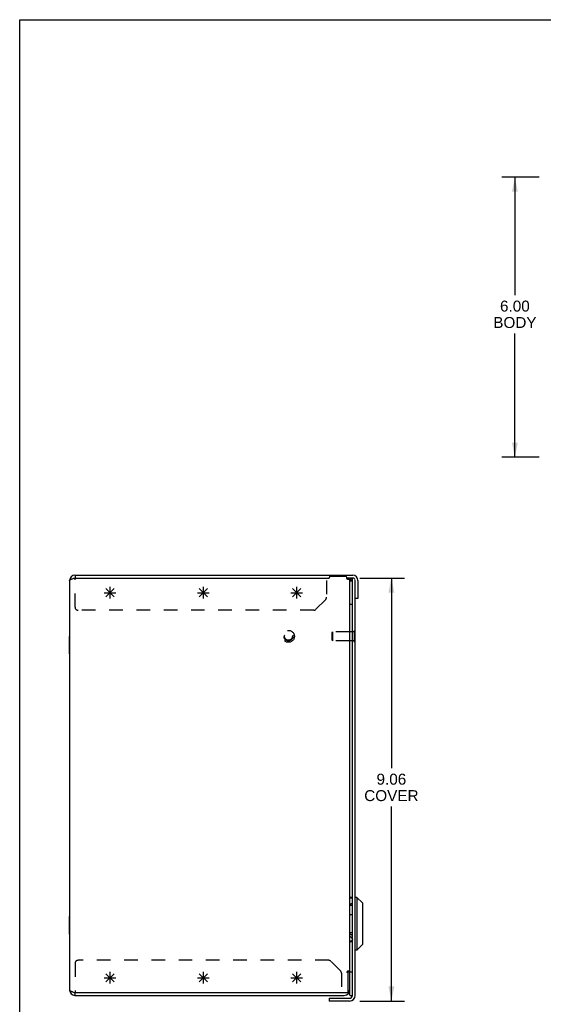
# Model space of a CAD drawing. Header units: inches. Extents: x 0 to 53.1, y 0 to 34.4.
# Tile 2 of 10: x 0 to 11.2, y 13.3 to 34.4. Entities that reach past the tile are written whole.
import ezdxf

# ---------------------------------------------------------------- set-up
doc = ezdxf.new("R2010")
doc.units = ezdxf.units.IN
doc.header["$LTSCALE"] = 2.921875
doc.header["$MEASUREMENT"] = 0
doc.linetypes.add('HIDDEN', pattern=[0.2, 0.1, -0.1])
doc.layers.get('0').update_dxf_attribs({"linetype": 'CONTINUOUS'})
doc.layers.add('DEFAULT_2', color=8, linetype='HIDDEN')
doc.layers.add('DIMENSIONS', color=7, linetype='CONTINUOUS')
doc.styles.get("Standard").update_dxf_attribs({"font": 'arial.ttf'})
doc.dimstyles.new('DIMSTYLE_1', dxfattribs={"dimtxt": 0.234375, "dimasz": 0.3125, "dimexe": 0.09, "dimexo": 0.07, "dimgap": 0.0375, "dimtad": 0, "dimtih": 1, "dimtoh": 1, "dimzin": 4, "dimdsep": 46, "dimtxsty": 'Standard', "dimblk": '_FILLED', "dimblk1": '_FILLED', "dimblk2": '_FILLED', "dimcen": 0.09, "dimazin": 1, "dimtfac": 1, "dimtdec": 3, "dimtofl": 0, "dimtmove": 0, "dimatfit": 3, "dimldrblk": '_FILLED', "dimfxl": 0, "dimtolj": 1, "dimtzin": 4, "dimarcsym": 0})

# ---------------------------------------------------------------- blocks, each defined once
blk = doc.blocks.new('_FILLED')
at = {"color": 0, "linetype": 'ByBlock'}
blk.add_solid([(0, 0), (-1, 0.2), (-1, -0.2)], dxfattribs=at)
blk = doc.blocks.new('*D4')
at = {"layer": 'DIMENSIONS', "color": 2, "linetype": 'Continuous'}
for p, q in [((11.137, 31.002), (10.333, 31.002)), ((10.614, 31.002), (10.614, 28.474)), ((10.614, 25.002), (10.614, 27.654)), ((11.137, 25.002), (10.333, 25.002))]:
    blk.add_line(p, q, dxfattribs=at)
at = {"layer": 'DIMENSIONS', "color": 2, "linetype": 'Continuous', "xscale": 0.3125, "yscale": 0.3125, "zscale": 0.3125}
for p, rotation in [((10.614, 31.002), 90), ((10.614, 25.002), 270)]:
    blk.add_blockref('_FILLED', p, dxfattribs=dict(at, rotation=rotation))
at = {"layer": 'DIMENSIONS', "color": 2, "linetype": 'Continuous', "insert": (10.614, 28.357), "char_height": 0.2344, "width": 0.92617, "attachment_point": 2, "line_spacing_factor": 0.9}
blk.add_mtext('6.00\\PBODY', dxfattribs=at)
blk = doc.blocks.new('*D5')
at = {"layer": 'DIMENSIONS', "color": 2, "linetype": 'Continuous'}
for p, q in [((7.288, 22.415), (8.248, 22.415)), ((7.967, 22.415), (7.967, 18.339)), ((7.967, 13.353), (7.967, 17.519)), ((7.288, 13.353), (8.248, 13.353))]:
    blk.add_line(p, q, dxfattribs=at)
at = {"layer": 'DIMENSIONS', "color": 2, "linetype": 'Continuous', "xscale": 0.3125, "yscale": 0.3125, "zscale": 0.3125}
for p, rotation in [((7.967, 22.415), 90), ((7.967, 13.353), 270)]:
    blk.add_blockref('_FILLED', p, dxfattribs=dict(at, rotation=rotation))
at = {"layer": 'DIMENSIONS', "color": 2, "linetype": 'Continuous', "insert": (7.967, 18.222), "char_height": 0.2344, "width": 1.16229, "attachment_point": 2, "line_spacing_factor": 0.9}
blk.add_mtext('9.06\\PCOVER', dxfattribs=at)

msp = doc.modelspace()

# ---------------------------------------------------------------- linework, layer by layer
at = {"color": 7, "linetype": 'Continuous'}
for p, q in [((0, 0), (0, 34.375)), ((0, 34.375), (53.125, 34.375)), ((1.187, 22.475), (1.187, 22.415)), ((6.638, 22.475), (6.638, 22.436)), ((7.138, 22.415), (7.01, 22.415)), ((7.087, 22.414), (7.079, 22.355)), ((7.13, 13.473), (7.13, 22.415)), ((7.07, 22.302), (7.07, 21.909)), ((7.08, 22.355), (7.12, 22.355)), ((7.25, 21.975), (7.19, 21.975)), ((7.08, 21.855), (7.12, 21.855)), ((1.065, 20.788), (1.065, 21.163)), ((1.065, 21.163), (1.07, 21.163)), ((7.13, 21.259), (7.07, 21.259)), ((7.194, 21.293), (7.19, 21.293)), ((7.194, 21.037), (7.194, 21.293)), ((1.065, 20.975), (1.07, 20.975)), ((7.13, 21.071), (7.07, 21.071)), ((7.194, 21.037), (7.19, 21.037)), ((1.065, 20.788), (1.07, 20.788)), ((7.07, 15.557), (7.075, 15.557)), ((7.07, 15.436), (7.075, 15.436)), ((7.077, 15.557), (7.075, 15.557)), ((7.075, 15.436), (7.077, 15.436)), ((7.079, 15.557), (7.077, 15.557)), ((7.077, 15.436), (7.079, 15.436)), ((7.08, 15.557), (7.079, 15.557)), ((7.079, 15.436), (7.08, 15.436)), ((7.082, 15.557), (7.08, 15.557)), ((7.08, 15.436), (7.082, 15.436)), ((7.084, 15.557), (7.082, 15.557)), ((7.082, 15.436), (7.083, 15.437)), ((7.085, 15.571), (7.083, 15.571)), ((7.083, 15.437), (7.085, 15.437)), ((7.085, 15.557), (7.084, 15.557)), ((7.086, 15.571), (7.085, 15.571)), ((7.087, 15.557), (7.085, 15.557)), ((7.085, 15.437), (7.087, 15.437)), ((7.099, 15.571), (7.086, 15.571)), ((7.088, 15.558), (7.087, 15.557)), ((7.09, 15.558), (7.088, 15.558)), ((7.094, 15.558), (7.092, 15.558)), ((7.095, 15.558), (7.094, 15.558)), ((7.097, 15.558), (7.095, 15.558)), ((7.098, 15.558), (7.097, 15.558)), ((7.1, 15.559), (7.098, 15.558)), ((7.104, 15.571), (7.099, 15.571)), ((7.101, 15.559), (7.1, 15.559)), ((7.103, 15.559), (7.101, 15.559)), ((7.104, 15.559), (7.103, 15.559)), ((7.107, 15.571), (7.104, 15.571)), ((7.106, 15.559), (7.104, 15.559)), ((7.107, 15.559), (7.106, 15.559)), ((7.11, 15.571), (7.107, 15.571)), ((7.108, 15.56), (7.107, 15.559)), ((7.11, 15.56), (7.108, 15.56)), ((7.112, 15.571), (7.11, 15.571)), ((7.111, 15.56), (7.11, 15.56)), ((7.114, 15.571), (7.112, 15.571)), ((7.115, 15.571), (7.114, 15.571)), ((7.116, 15.571), (7.115, 15.571)), ((7.117, 15.571), (7.116, 15.571)), ((7.118, 15.571), (7.117, 15.571)), ((7.228, 15.571), (7.19, 15.571)), ((7.346, 15.453), (7.228, 15.571)), ((7.228, 15.571), (7.228, 14.446)), ((7.346, 15.453), (7.346, 14.564)), ((7.13, 15.396), (7.07, 15.396)), ((7.13, 15.202), (7.07, 15.202)), ((1.065, 14.788), (1.065, 15.163)), ((1.065, 15.163), (1.07, 15.163)), ((1.065, 14.975), (1.07, 14.975)), ((1.065, 14.788), (1.07, 14.788)), ((7.13, 14.816), (7.07, 14.816)), ((7.07, 14.786), (7.075, 14.786)), ((7.075, 14.727), (7.07, 14.727)), ((7.07, 14.626), (7.075, 14.626)), ((7.13, 14.621), (7.07, 14.621)), ((7.346, 14.564), (7.228, 14.446)), ((7.228, 14.446), (7.19, 14.446)), ((7.016, 13.975), (7.07, 13.975)), ((7.08, 13.975), (7.12, 13.975)), ((7.07, 13.872), (7.07, 13.485)), ((1.187, 13.475), (1.187, 13.535)), ((6.63, 13.413), (7.07, 13.413)), ((6.63, 13.413), (6.63, 13.353)), ((7.08, 13.475), (7.12, 13.475))]:
    msp.add_line(p, q, dxfattribs=at)
at = {"color": 3, "linetype": 'Continuous'}
for p, q in [((1.07, 22.363), (1.07, 13.587)), ((1.182, 22.475), (7.138, 22.475)), ((1.182, 22.415), (6.635, 22.415)), ((6.635, 22.425), (6.635, 22.415)), ((6.99, 22.445), (6.655, 22.445)), ((7.01, 22.41), (7.01, 22.425)), ((7.07, 22.385), (7.028, 22.385)), ((7.07, 22.385), (7.07, 22.302)), ((7.087, 22.414), (7.096, 22.413)), ((7.19, 13.473), (7.19, 22.379)), ((7.25, 22.363), (7.25, 21.975)), ((7.07, 21.909), (7.07, 13.991)), ((7.011, 13.968), (7.01, 13.966)), ((7.02, 13.966), (7.01, 13.966)), ((7.015, 13.975), (7.014, 13.973)), ((7.07, 13.991), (7.028, 13.991)), ((7.04, 13.555), (7.04, 13.946)), ((7.07, 13.975), (7.07, 13.872)), ((1.182, 13.535), (7.02, 13.535)), ((1.182, 13.475), (6.958, 13.475)), ((7.07, 13.353), (6.63, 13.353))]:
    msp.add_line(p, q, dxfattribs=at)
at = {"color": 4, "linetype": 'Continuous'}
for p, q in [((1.848, 22.012), (2.025, 22.189)), ((2.025, 22.012), (1.848, 22.189)), ((1.937, 21.975), (1.937, 22.225)), ((3.848, 22.012), (4.025, 22.189)), ((4.025, 22.012), (3.848, 22.189)), ((3.937, 21.975), (3.937, 22.225)), ((5.848, 22.012), (6.025, 22.189)), ((6.025, 22.012), (5.848, 22.189)), ((5.937, 21.975), (5.937, 22.225)), ((1.812, 22.1), (2.062, 22.1)), ((3.812, 22.1), (4.062, 22.1)), ((5.812, 22.1), (6.062, 22.1)), ((2.025, 13.762), (1.848, 13.939)), ((1.848, 13.762), (2.025, 13.939)), ((1.937, 13.725), (1.937, 13.975)), ((4.025, 13.762), (3.848, 13.939)), ((3.848, 13.762), (4.025, 13.939)), ((3.937, 13.725), (3.937, 13.975)), ((6.025, 13.762), (5.848, 13.939)), ((5.848, 13.762), (6.025, 13.939)), ((5.937, 13.725), (5.937, 13.975)), ((1.812, 13.85), (2.062, 13.85)), ((3.812, 13.85), (4.062, 13.85)), ((5.812, 13.85), (6.062, 13.85))]:
    msp.add_line(p, q, dxfattribs=at)
at = {"color": 3, "linetype": 'Continuous'}
for points in [[(1.07, 22.363), (1.07, 22.367), (1.072, 22.371), (1.076, 22.374), (1.081, 22.378), (1.087, 22.382), (1.094, 22.386), (1.102, 22.389), (1.112, 22.393), (1.122, 22.397), (1.133, 22.4), (1.145, 22.404), (1.157, 22.408), (1.169, 22.412), (1.182, 22.415)], [(7.018, 22.398), (7.015, 22.402), (7.014, 22.404), (7.013, 22.406), (7.011, 22.408), (7.01, 22.41)], [(7.028, 22.385), (7.026, 22.388), (7.024, 22.39), (7.022, 22.392), (7.021, 22.394), (7.019, 22.396), (7.018, 22.398)], [(7.096, 22.413), (7.106, 22.412), (7.116, 22.412)], [(7.116, 22.412), (7.125, 22.412), (7.129, 22.412)], [(7.014, 13.973), (7.013, 13.971), (7.011, 13.968)], [(7.028, 13.991), (7.026, 13.989), (7.024, 13.987), (7.022, 13.985), (7.021, 13.983), (7.019, 13.981), (7.018, 13.979), (7.015, 13.975)], [(1.07, 13.587), (1.07, 13.584), (1.072, 13.58), (1.076, 13.576), (1.081, 13.572), (1.087, 13.569), (1.094, 13.565), (1.102, 13.561), (1.112, 13.558), (1.122, 13.554), (1.133, 13.55), (1.145, 13.546), (1.157, 13.543), (1.169, 13.539), (1.182, 13.535)]]:
    msp.add_lwpolyline(points, dxfattribs=at)
at = {"color": 7, "linetype": 'Continuous'}
for points in [[(7.087, 22.355), (7.088, 22.356), (7.094, 22.358)], [(7.094, 22.358), (7.1, 22.362), (7.105, 22.367), (7.11, 22.371)], [(7.11, 22.371), (7.11, 22.372), (7.115, 22.378), (7.12, 22.385), (7.124, 22.393), (7.127, 22.4)], [(7.079, 15.571), (7.078, 15.571), (7.07, 15.571)], [(7.083, 15.571), (7.082, 15.571), (7.081, 15.571), (7.08, 15.571), (7.079, 15.571)], [(7.087, 15.437), (7.087, 15.437), (7.088, 15.437), (7.089, 15.437), (7.09, 15.437), (7.091, 15.437), (7.091, 15.437), (7.092, 15.437), (7.093, 15.437), (7.094, 15.437), (7.094, 15.437), (7.095, 15.438), (7.096, 15.438), (7.097, 15.438), (7.097, 15.438), (7.098, 15.438), (7.099, 15.438), (7.1, 15.438), (7.1, 15.438), (7.101, 15.438), (7.102, 15.438), (7.103, 15.439), (7.103, 15.439), (7.104, 15.439), (7.105, 15.439), (7.105, 15.439), (7.106, 15.439), (7.107, 15.439), (7.107, 15.439), (7.108, 15.44), (7.109, 15.44), (7.109, 15.44), (7.11, 15.44), (7.111, 15.44), (7.111, 15.44), (7.112, 15.44), (7.113, 15.44), (7.113, 15.441), (7.114, 15.441), (7.114, 15.441), (7.115, 15.441), (7.115, 15.441), (7.116, 15.441), (7.117, 15.442), (7.117, 15.442), (7.118, 15.442), (7.118, 15.442), (7.119, 15.442), (7.119, 15.442), (7.12, 15.443), (7.12, 15.443), (7.121, 15.443), (7.121, 15.443), (7.121, 15.443), (7.122, 15.443), (7.122, 15.443), (7.123, 15.444), (7.123, 15.444), (7.124, 15.444), (7.124, 15.444), (7.124, 15.444), (7.125, 15.444), (7.125, 15.445), (7.125, 15.445), (7.126, 15.445), (7.126, 15.445), (7.126, 15.445), (7.127, 15.445), (7.127, 15.446), (7.127, 15.446), (7.127, 15.446), (7.128, 15.446), (7.128, 15.446), (7.128, 15.446), (7.128, 15.447), (7.128, 15.447), (7.129, 15.447), (7.129, 15.447), (7.129, 15.447), (7.129, 15.447), (7.129, 15.447), (7.129, 15.448), (7.129, 15.448), (7.129, 15.448), (7.129, 15.448), (7.13, 15.448), (7.13, 15.448), (7.13, 15.448), (7.13, 15.449), (7.13, 15.449)], [(7.092, 15.558), (7.091, 15.558), (7.09, 15.558)], [(7.13, 15.567), (7.13, 15.567), (7.13, 15.567), (7.13, 15.567), (7.13, 15.566), (7.129, 15.566), (7.129, 15.566), (7.129, 15.566), (7.129, 15.566), (7.129, 15.566), (7.129, 15.566), (7.129, 15.566), (7.129, 15.566), (7.129, 15.565), (7.128, 15.565), (7.128, 15.565), (7.128, 15.565), (7.128, 15.565), (7.128, 15.565), (7.127, 15.565), (7.127, 15.565), (7.127, 15.564), (7.127, 15.564), (7.126, 15.564), (7.126, 15.564), (7.126, 15.564), (7.125, 15.564), (7.125, 15.564), (7.125, 15.564), (7.124, 15.563), (7.124, 15.563), (7.124, 15.563), (7.123, 15.563), (7.123, 15.563), (7.122, 15.563), (7.122, 15.563), (7.122, 15.563), (7.121, 15.562), (7.121, 15.562), (7.12, 15.562), (7.12, 15.562), (7.119, 15.562), (7.119, 15.562), (7.118, 15.562), (7.118, 15.562), (7.117, 15.561), (7.117, 15.561), (7.116, 15.561), (7.116, 15.561), (7.115, 15.561), (7.114, 15.561), (7.114, 15.561), (7.113, 15.561), (7.113, 15.56), (7.112, 15.56), (7.111, 15.56), (7.111, 15.56)], [(7.12, 15.571), (7.119, 15.571), (7.118, 15.571)], [(7.13, 15.569), (7.13, 15.569), (7.13, 15.569), (7.13, 15.569), (7.13, 15.569), (7.129, 15.569), (7.129, 15.569), (7.129, 15.569), (7.129, 15.569), (7.129, 15.569), (7.129, 15.569), (7.129, 15.569), (7.129, 15.569), (7.129, 15.569), (7.128, 15.57), (7.128, 15.57), (7.128, 15.57), (7.128, 15.57), (7.128, 15.57), (7.127, 15.57), (7.127, 15.57), (7.127, 15.57), (7.127, 15.57), (7.126, 15.57), (7.126, 15.57), (7.126, 15.57), (7.125, 15.57), (7.125, 15.57), (7.125, 15.57), (7.124, 15.57), (7.124, 15.57), (7.124, 15.57), (7.123, 15.57), (7.123, 15.571), (7.123, 15.571), (7.122, 15.571), (7.122, 15.571), (7.121, 15.571), (7.121, 15.571), (7.12, 15.571)], [(7.075, 14.786), (7.075, 14.786), (7.076, 14.786), (7.077, 14.786), (7.078, 14.786), (7.079, 14.786), (7.08, 14.786), (7.08, 14.786), (7.081, 14.786), (7.082, 14.786), (7.083, 14.785), (7.084, 14.785), (7.085, 14.785), (7.085, 14.785), (7.086, 14.785), (7.087, 14.785), (7.088, 14.785), (7.089, 14.784), (7.089, 14.784), (7.09, 14.784), (7.091, 14.784), (7.092, 14.784), (7.093, 14.783), (7.093, 14.783), (7.094, 14.783), (7.095, 14.783), (7.096, 14.782), (7.096, 14.782), (7.097, 14.782), (7.098, 14.781), (7.099, 14.781), (7.099, 14.781), (7.1, 14.781), (7.101, 14.78), (7.102, 14.78), (7.102, 14.779), (7.103, 14.779), (7.104, 14.779), (7.105, 14.778), (7.105, 14.778), (7.106, 14.778), (7.107, 14.777), (7.107, 14.777), (7.108, 14.776), (7.109, 14.776), (7.109, 14.775), (7.11, 14.775), (7.111, 14.775), (7.111, 14.774), (7.112, 14.774), (7.112, 14.773), (7.113, 14.773), (7.114, 14.772), (7.114, 14.772), (7.115, 14.771), (7.115, 14.771), (7.116, 14.77), (7.116, 14.77), (7.117, 14.769), (7.117, 14.768), (7.118, 14.768), (7.118, 14.767), (7.119, 14.767), (7.119, 14.766), (7.12, 14.766), (7.12, 14.765), (7.121, 14.765), (7.121, 14.764), (7.122, 14.763), (7.122, 14.763), (7.123, 14.762), (7.123, 14.762), (7.123, 14.761), (7.124, 14.76), (7.124, 14.76), (7.124, 14.759), (7.125, 14.758), (7.125, 14.758), (7.125, 14.757), (7.126, 14.757), (7.126, 14.756), (7.126, 14.755), (7.127, 14.755), (7.127, 14.754), (7.127, 14.753), (7.127, 14.753), (7.128, 14.752), (7.128, 14.751), (7.128, 14.751), (7.128, 14.75), (7.128, 14.749), (7.129, 14.749), (7.129, 14.748), (7.129, 14.747), (7.129, 14.747), (7.129, 14.746), (7.129, 14.745), (7.129, 14.745), (7.129, 14.744), (7.129, 14.743), (7.13, 14.743), (7.13, 14.742), (7.13, 14.741), (7.13, 14.741), (7.13, 14.74)], [(7.13, 14.681), (7.13, 14.682), (7.13, 14.683), (7.13, 14.683), (7.13, 14.684), (7.129, 14.685), (7.129, 14.685), (7.129, 14.686), (7.129, 14.687), (7.129, 14.687), (7.129, 14.688), (7.129, 14.689), (7.129, 14.689), (7.129, 14.69), (7.128, 14.691), (7.128, 14.691), (7.128, 14.692), (7.128, 14.693), (7.128, 14.693), (7.127, 14.694), (7.127, 14.695), (7.127, 14.695), (7.127, 14.696), (7.126, 14.697), (7.126, 14.697), (7.126, 14.698), (7.125, 14.699), (7.125, 14.699), (7.125, 14.7), (7.124, 14.7), (7.124, 14.701), (7.124, 14.702), (7.123, 14.702), (7.123, 14.703), (7.123, 14.704), (7.122, 14.704), (7.122, 14.705), (7.121, 14.705), (7.121, 14.706), (7.12, 14.707), (7.12, 14.707), (7.119, 14.708), (7.119, 14.708), (7.118, 14.709), (7.118, 14.709), (7.117, 14.71), (7.117, 14.71), (7.116, 14.711), (7.116, 14.712), (7.115, 14.712), (7.115, 14.713), (7.114, 14.713), (7.114, 14.714), (7.113, 14.714), (7.112, 14.715), (7.112, 14.715), (7.111, 14.716), (7.11, 14.716), (7.11, 14.716), (7.109, 14.717), (7.109, 14.717), (7.108, 14.718), (7.107, 14.718), (7.107, 14.719), (7.106, 14.719), (7.105, 14.719), (7.105, 14.72), (7.104, 14.72), (7.103, 14.721), (7.102, 14.721), (7.102, 14.721), (7.101, 14.722), (7.1, 14.722), (7.099, 14.722), (7.099, 14.723), (7.098, 14.723), (7.097, 14.723), (7.096, 14.724), (7.096, 14.724), (7.095, 14.724), (7.094, 14.724), (7.093, 14.725), (7.093, 14.725), (7.092, 14.725), (7.091, 14.725), (7.09, 14.726), (7.089, 14.726), (7.089, 14.726), (7.088, 14.726), (7.087, 14.726), (7.086, 14.726), (7.085, 14.727), (7.085, 14.727), (7.084, 14.727), (7.083, 14.727), (7.082, 14.727), (7.081, 14.727), (7.08, 14.727), (7.08, 14.727), (7.079, 14.727), (7.078, 14.727), (7.077, 14.727), (7.076, 14.727), (7.075, 14.727), (7.075, 14.727)], [(7.13, 14.669), (7.13, 14.668), (7.13, 14.668), (7.13, 14.667), (7.13, 14.666), (7.129, 14.666), (7.129, 14.665), (7.129, 14.664), (7.129, 14.664), (7.129, 14.663), (7.129, 14.662), (7.129, 14.662), (7.129, 14.661), (7.129, 14.66), (7.128, 14.66), (7.128, 14.659), (7.128, 14.659), (7.128, 14.658), (7.128, 14.657), (7.127, 14.657), (7.127, 14.656), (7.127, 14.655), (7.127, 14.655), (7.126, 14.654), (7.126, 14.653), (7.126, 14.653), (7.125, 14.652), (7.125, 14.652), (7.125, 14.651), (7.124, 14.65), (7.124, 14.65), (7.124, 14.649), (7.123, 14.649), (7.123, 14.648), (7.122, 14.648), (7.122, 14.647), (7.122, 14.646), (7.121, 14.646), (7.121, 14.645), (7.12, 14.645), (7.12, 14.644), (7.119, 14.644), (7.119, 14.643), (7.118, 14.643), (7.118, 14.642), (7.117, 14.642), (7.117, 14.641), (7.116, 14.641), (7.116, 14.64), (7.115, 14.64), (7.114, 14.639), (7.114, 14.639), (7.113, 14.638), (7.113, 14.638), (7.112, 14.637), (7.111, 14.637), (7.111, 14.637), (7.11, 14.636), (7.11, 14.636), (7.109, 14.635), (7.108, 14.635), (7.108, 14.635), (7.107, 14.634), (7.106, 14.634), (7.106, 14.633), (7.105, 14.633), (7.104, 14.633), (7.103, 14.632), (7.103, 14.632), (7.102, 14.632), (7.101, 14.632), (7.101, 14.631), (7.1, 14.631), (7.099, 14.631), (7.098, 14.63), (7.098, 14.63), (7.097, 14.63), (7.096, 14.63), (7.095, 14.629), (7.095, 14.629), (7.094, 14.629), (7.093, 14.629), (7.092, 14.628), (7.092, 14.628), (7.091, 14.628), (7.09, 14.628), (7.089, 14.628), (7.088, 14.628), (7.088, 14.627), (7.087, 14.627), (7.086, 14.627), (7.085, 14.627), (7.084, 14.627), (7.084, 14.627), (7.083, 14.627), (7.082, 14.627), (7.081, 14.627), (7.08, 14.626), (7.08, 14.626), (7.079, 14.626), (7.078, 14.626), (7.077, 14.626), (7.076, 14.626), (7.075, 14.626), (7.075, 14.626)]]:
    msp.add_lwpolyline(points, dxfattribs=at)
at = {"color": 3, "linetype": 'Continuous'}
for centre, radius, start, end in [((1.182, 22.363), 0.112, 90, 180), ((6.655, 22.425), 0.02, 90, 180), ((6.99, 22.425), 0.02, 0, 90), ((7.07, 22.295), 0.12, 73.3937, 81.4725), ((7.138, 22.363), 0.112, 0, 90), ((7.02, 13.946), 0.02, 0, 90), ((1.182, 13.587), 0.112, 180, 270), ((6.958, 13.587), 0.112, 270, 360), ((7.02, 13.555), 0.02, 270, 360), ((7.07, 13.473), 0.12, 270, 360)]:
    msp.add_arc(centre, radius, start, end, dxfattribs=at)
at = {"color": 7, "linetype": 'Continuous'}
for centre, radius, start, end in [((7.138, 22.363), 0.052, 32.1429, 90), ((7.07, 22.295), 0.06, 83.579, 90), ((7.08, 22.345), 0.01, 90, 180), ((7.12, 22.345), 0.01, 0, 90), ((7.08, 21.865), 0.01, 180, 270), ((7.12, 21.865), 0.01, 270, 360), ((7.08, 13.965), 0.01, 90, 172.5001), ((7.12, 13.965), 0.01, 0, 90), ((7.08, 13.485), 0.01, 180, 270), ((7.07, 13.473), 0.06, 270, 360), ((7.12, 13.485), 0.01, 270, 360)]:
    msp.add_arc(centre, radius, start, end, dxfattribs=at)
at = {"layer": 'DEFAULT_2', "color": 8, "linetype": 'HIDDEN'}
for p, q in [((1.187, 21.788), (1.187, 22.415)), ((6.578, 22.363), (6.578, 22.001)), ((6.347, 21.744), (6.56, 21.957)), ((6.302, 21.725), (1.25, 21.725)), ((6.694, 21.249), (6.704, 21.259)), ((6.694, 21.081), (6.694, 21.249)), ((6.704, 21.259), (6.704, 21.071)), ((7.07, 21.259), (6.704, 21.259)), ((7.176, 21.259), (7.13, 21.259)), ((7.176, 21.037), (7.176, 21.293)), ((7.19, 21.293), (7.176, 21.293)), ((6.694, 21.081), (6.704, 21.071)), ((7.07, 21.071), (6.704, 21.071)), ((7.176, 21.071), (7.13, 21.071)), ((7.19, 21.037), (7.176, 21.037)), ((1.187, 14.162), (1.187, 13.535)), ((6.622, 14.225), (1.25, 14.225)), ((6.88, 13.994), (6.667, 14.207)), ((6.898, 13.949), (6.898, 13.587))]:
    msp.add_line(p, q, dxfattribs=at)
for radius in [0.128, 0.0966, 0.094, 0.084]:
    msp.add_circle((5.76, 21.165), radius, dxfattribs=at)
for centre, start, end in [((6.515, 22.001), 315, 360), ((1.25, 21.788), 180, 270), ((6.302, 21.788), 270, 315), ((1.25, 14.162), 90, 180), ((6.622, 14.162), 45, 90), ((6.835, 13.949), 0, 45)]:
    msp.add_arc(centre, 0.063, start, end, dxfattribs=at)

# ---------------------------------------------------------------- dimensions: what is measured, and where the dimension line sits
at = {"layer": 'DIMENSIONS', "color": 2, "linetype": 'Continuous'}
for base, p1, p2, angle, text, picture, middle in [((10.614, 25.002), (11.207, 31.002), (11.207, 25.002), 270, '<>\\PBODY', '*D4', (10.614, 28.064)), ((7.967, 22.415), (7.218, 13.353), (7.218, 22.415), 90, '<>\\PCOVER', '*D5', (7.967, 17.929))]:
    dim = msp.add_linear_dim(base=base, p1=p1, p2=p2, angle=angle, text=text, dimstyle='DIMSTYLE_1', dxfattribs=at)
    dim.commit()
    dim.dimension.update_dxf_attribs({"geometry": picture, "text_midpoint": middle, "dimtype": 160})

doc.saveas('drawing.dxf')
